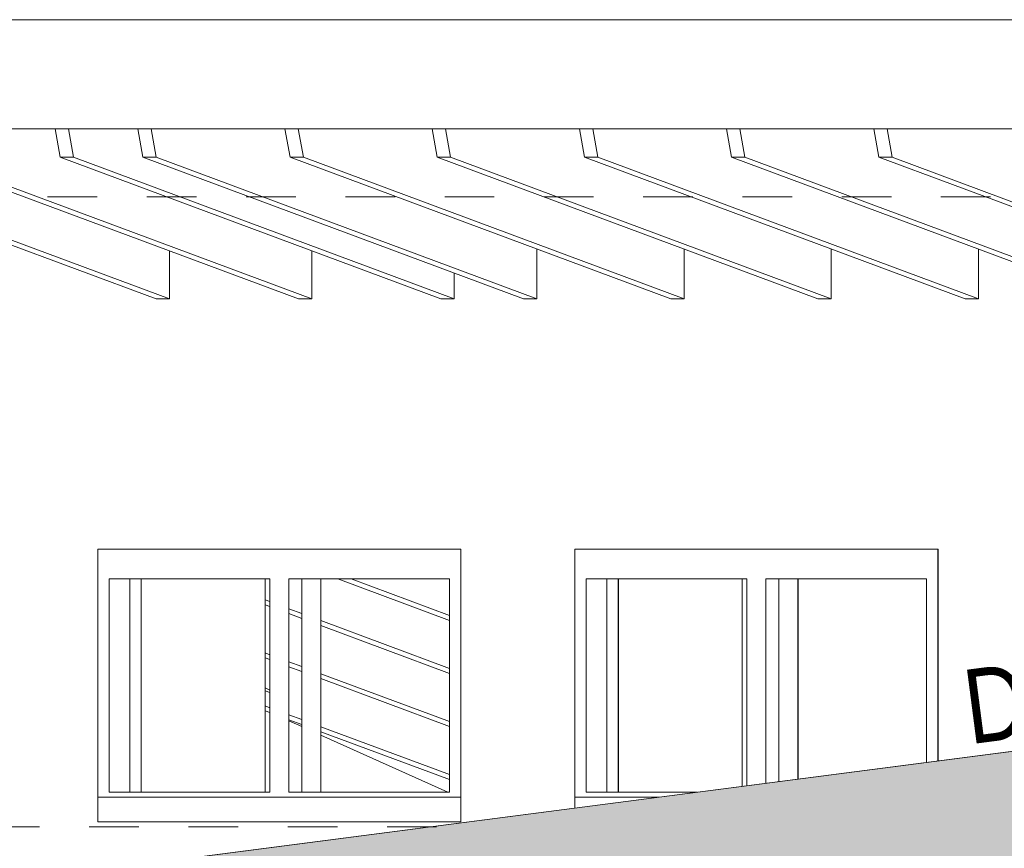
# Model space of a CAD drawing. Header units: metres. Extents: x 0 to 334, y 0 to 60.
# Tile 35 of 72: x 86.21 to 88.19, y 17.82 to 19.49. Entities that reach past the tile are written whole.
import ezdxf

# ---------------------------------------------------------------- set-up
doc = ezdxf.new("R2010")
doc.units = ezdxf.units.M
doc.header["$MEASUREMENT"] = 0
doc.linetypes.add('Strichlinie_ eng', pattern=[0.115, 0.075, -0.04])
for name, color, linetype in [('00 Linien_Kreise_Splines', 7, 'Continuous'), ('10 Wand außen', 7, 'Continuous'), ('25 Dachsparren', 7, 'Continuous'), ('30 Dach', 7, 'Continuous'), ('Neubau_00 Schraffuren', 7, 'Continuous'), ('Neubau_24 Dachhaut', 7, 'Continuous'), ('Neubau_90 Allgemein Beschriftung', 7, 'Continuous')]:
    doc.layers.add(name, color=color, linetype=linetype)
doc.styles.add('ERSTELLTER_STIL_1', font='ARIALN.TTF')

msp = doc.modelspace()

# ---------------------------------------------------------------- hatches: boundary and pattern name
at = {"layer": 'Neubau_00 Schraffuren', "linetype": 'Continuous', "lineweight": 0, "true_color": 0x00101f}
h = msp.add_hatch(color=168, dxfattribs=at)
h.paths.add_polyline_path([(81.0148, 12.7807), (81.0148, 17.0791), (90.8266, 18.353), (94.1277, 18.353), (84.3159, 17.0791), (84.3159, 12.7807)])
h.paths.add_polyline_path([(81.3095, 13.3842), (81.7884, 13.3842), (81.7884, 15.9307), (81.3095, 15.9307)], flags=0)
h.paths.add_polyline_path([(81.9314, 13.3842), (81.9314, 15.9307), (82.4103, 15.9307), (82.4103, 13.3842)], flags=0)
h.paths.add_polyline_path([(82.5532, 13.3842), (83.0321, 13.3842), (83.0321, 15.9307), (82.5532, 15.9307)], flags=0)
h.paths.add_polyline_path([(83.654, 13.3842), (83.654, 15.9307), (83.1751, 15.9307), (83.1751, 13.3842)], flags=0)

# ---------------------------------------------------------------- linework, layer by layer
at = {"layer": '00 Linien_Kreise_Splines', "color": 251, "linetype": 'Strichlinie_ eng', "lineweight": 18, "true_color": 0x5f5f5f}
for p, q in [((93.9652, 19.1307), (59.8089, 19.1307)), ((87.049, 17.8607), (59.6848, 17.8607))]:
    msp.add_line(p, q, dxfattribs=at)
at = {"layer": '10 Wand außen', "color": 7, "linetype": 'Continuous', "lineweight": 13}
for p, q in [((86.5104, 19.0222), (86.5104, 18.9252)), ((86.7974, 19.0222), (86.7974, 18.9252)), ((87.2509, 19.0257), (87.2509, 18.9252)), ((87.5475, 19.0257), (87.5475, 18.9252)), ((87.844, 19.0257), (87.844, 18.9252)), ((88.1406, 19.0257), (88.1406, 18.9252)), ((87.0844, 18.9772), (87.0844, 18.9252)), ((86.5104, 18.9252), (86.4836, 18.9252)), ((86.7974, 18.9252), (86.7706, 18.9252)), ((87.0844, 18.9252), (87.0576, 18.9252)), ((87.2509, 18.9252), (87.2241, 18.9252)), ((87.5475, 18.9252), (87.5207, 18.9252)), ((87.844, 18.9252), (87.8173, 18.9252)), ((88.1406, 18.9252), (88.1138, 18.9252)), ((86.3661, 18.4207), (87.0978, 18.4207)), ((86.3661, 17.8707), (86.3661, 18.4207)), ((87.0978, 18.4207), (87.0978, 17.9207)), ((87.0979, 18.4207), (87.0978, 18.4207)), ((87.0979, 18.4207), (87.0979, 17.8707)), ((87.3274, 18.4207), (88.0591, 18.4207)), ((87.3274, 17.8987), (87.3274, 18.4207)), ((88.0591, 18.4207), (88.0591, 17.9937)), ((88.0592, 18.4207), (88.0591, 18.4207)), ((88.0592, 18.4207), (88.0592, 18.4206)), ((88.0592, 18.4206), (88.0592, 17.9937)), ((86.3891, 18.3607), (86.3891, 17.9307)), ((86.7128, 18.3607), (86.3891, 18.3607)), ((86.3892, 18.3607), (86.3892, 17.9307)), ((86.4307, 17.9307), (86.4307, 18.3607)), ((86.4537, 18.3607), (86.4537, 17.9307)), ((86.4538, 18.3607), (86.4538, 17.9307)), ((86.7033, 18.3607), (86.7033, 17.9307)), ((86.7128, 17.9307), (86.7128, 18.3607)), ((86.7511, 18.3607), (86.7511, 17.9307)), ((87.0749, 18.3607), (86.7511, 18.3607)), ((86.7511, 18.3607), (86.7512, 18.3607)), ((86.7512, 18.3607), (86.7512, 17.9307)), ((86.7774, 17.9307), (86.7774, 18.3607)), ((86.8157, 18.3607), (86.8157, 17.9307)), ((86.8158, 18.3607), (86.8158, 17.9307)), ((87.0749, 17.9307), (87.0749, 18.3607)), ((87.3504, 18.3607), (87.3504, 17.9307)), ((87.6741, 18.3607), (87.3504, 18.3607)), ((87.3505, 18.3607), (87.3505, 17.9307)), ((87.392, 17.9307), (87.392, 18.3607)), ((87.415, 18.3607), (87.415, 17.9307)), ((87.4151, 18.3607), (87.4151, 17.9307)), ((87.6646, 18.3607), (87.6646, 17.9425)), ((87.6741, 17.9437), (87.6741, 18.3607)), ((87.7124, 18.3607), (87.7124, 17.9487)), ((88.0362, 18.3607), (87.7124, 18.3607)), ((87.7124, 18.3607), (87.7125, 18.3607)), ((87.7125, 18.3607), (87.7125, 17.9487)), ((87.7387, 17.9521), (87.7387, 18.3607)), ((87.777, 18.3607), (87.777, 17.9571)), ((87.7771, 18.3607), (87.7771, 17.9571)), ((88.0362, 17.9907), (88.0362, 18.3607)), ((86.3891, 17.9307), (86.7128, 17.9307)), ((86.7511, 17.9307), (87.0749, 17.9307)), ((86.7511, 17.9307), (86.7512, 17.9307)), ((87.3504, 17.9307), (87.5736, 17.9307)), ((87.0979, 17.8707), (87.0978, 17.8707))]:
    msp.add_line(p, q, dxfattribs=at)
at = {"layer": '10 Wand außen', "color": 7, "linetype": 'Continuous', "lineweight": 9}
for p, q in [((86.366, 17.8707), (86.366, 17.9207)), ((86.366, 17.9207), (86.3661, 17.9207)), ((86.3661, 17.9207), (87.0977, 17.9207)), ((87.0977, 17.9207), (87.0977, 17.8707)), ((87.0978, 17.9207), (87.0977, 17.9207)), ((87.0978, 17.9207), (87.0978, 17.8707)), ((87.3273, 17.8987), (87.3273, 17.9207)), ((87.3273, 17.9207), (87.3274, 17.9207)), ((87.3274, 17.9207), (87.4965, 17.9207)), ((87.0977, 17.8707), (86.366, 17.8707)), ((87.0978, 17.8707), (87.0977, 17.8707))]:
    msp.add_line(p, q, dxfattribs=at)
at = {"layer": '25 Dachsparren', "color": 253, "linetype": 'Continuous', "lineweight": 13, "true_color": 0x9f9f9f}
for p, q in [((86.2907, 19.211), (86.2804, 19.2682)), ((86.3072, 19.2682), (86.3174, 19.211)), ((86.4571, 19.211), (86.4468, 19.2682)), ((86.4736, 19.2682), (86.4839, 19.211)), ((86.7537, 19.211), (86.7434, 19.2682)), ((86.7702, 19.2682), (86.7805, 19.211)), ((87.0503, 19.211), (87.04, 19.2682)), ((87.0668, 19.2682), (87.0771, 19.211)), ((87.3469, 19.211), (87.3366, 19.2682)), ((87.3634, 19.2682), (87.3736, 19.211)), ((87.6434, 19.211), (87.6332, 19.2682)), ((87.66, 19.2682), (87.6702, 19.211)), ((87.94, 19.211), (87.9297, 19.2682)), ((87.9565, 19.2682), (87.9668, 19.211)), ((85.7166, 19.211), (86.4836, 18.9252)), ((85.7434, 19.211), (86.5104, 18.9252)), ((86.0036, 19.211), (86.7706, 18.9252)), ((86.0304, 19.211), (86.7974, 18.9252)), ((86.2907, 19.211), (87.0576, 18.9252)), ((86.3174, 19.211), (86.2907, 19.211)), ((86.3174, 19.211), (87.0844, 18.9252)), ((86.4571, 19.211), (87.2241, 18.9252)), ((86.4839, 19.211), (86.4571, 19.211)), ((86.4839, 19.211), (87.2509, 18.9252)), ((86.7537, 19.211), (87.5207, 18.9252)), ((86.7805, 19.211), (86.7537, 19.211)), ((86.7805, 19.211), (87.5475, 18.9252)), ((87.0503, 19.211), (87.8173, 18.9252)), ((87.0771, 19.211), (87.0503, 19.211)), ((87.0771, 19.211), (87.844, 18.9252)), ((87.3469, 19.211), (88.1138, 18.9252)), ((87.3736, 19.211), (87.3469, 19.211)), ((87.3736, 19.211), (88.1406, 18.9252)), ((87.6434, 19.211), (88.4104, 18.9252)), ((87.6702, 19.211), (87.6434, 19.211)), ((87.6702, 19.211), (88.4372, 18.9252)), ((87.94, 19.211), (88.707, 18.9252)), ((87.9668, 19.211), (87.94, 19.211)), ((87.9668, 19.211), (88.7338, 18.9252)), ((86.8502, 18.3607), (87.0749, 18.2769)), ((86.877, 18.3607), (87.0749, 18.2869)), ((86.7033, 18.3184), (86.7128, 18.3149)), ((86.7033, 18.3084), (86.7128, 18.3049)), ((86.7512, 18.3006), (86.7774, 18.2908)), ((86.7512, 18.2906), (86.7774, 18.2808)), ((86.8158, 18.2765), (87.0749, 18.18)), ((86.8158, 18.2665), (87.0749, 18.17)), ((86.7033, 18.2115), (86.7128, 18.2079)), ((86.7033, 18.2015), (86.7128, 18.1979)), ((86.7512, 18.1936), (86.7774, 18.1838)), ((86.7512, 18.1836), (86.7774, 18.1739)), ((86.8158, 18.1695), (87.0749, 18.073)), ((86.8158, 18.1596), (87.0749, 18.063)), ((86.7033, 18.1409), (86.7128, 18.1366)), ((86.7128, 18.1317), (86.7033, 18.1348)), ((86.7033, 18.1045), (86.7128, 18.1009)), ((86.7033, 18.0945), (86.7128, 18.091)), ((86.7512, 18.0866), (86.7774, 18.0769)), ((86.7512, 18.0767), (86.7774, 18.0669)), ((86.7512, 18.0748), (86.7774, 18.063)), ((86.8158, 18.0626), (87.0749, 17.966)), ((86.8158, 18.0526), (87.0749, 17.956)), ((86.8158, 18.0458), (87.0716, 17.9307))]:
    msp.add_line(p, q, dxfattribs=at)
at = {"layer": '30 Dach', "color": 7, "linetype": 'Continuous', "lineweight": 9}
for p, q in [((84.0866, 19.4882), (92.8225, 19.4882)), ((84.0866, 19.2682), (92.8225, 19.2682))]:
    msp.add_line(p, q, dxfattribs=at)
at = {"layer": 'Neubau_00 Schraffuren', "color": 7, "linetype": 'Continuous', "lineweight": 9, "flags": 128}
msp.add_lwpolyline([(81.0148, 12.7807), (81.0148, 17.0791), (90.8266, 18.353), (94.1277, 18.353), (84.3159, 17.0791), (84.3159, 12.7807)], close=True, dxfattribs=at)
at = {"layer": 'Neubau_24 Dachhaut', "color": 7, "linetype": 'Continuous', "lineweight": 9}
msp.add_line((90.8266, 18.353), (81.0148, 17.0791), dxfattribs=at)

# ---------------------------------------------------------------- texts
at = {"layer": 'Neubau_90 Allgemein Beschriftung', "color": 7, "linetype": 'Continuous', "lineweight": 9, "insert": (88.1037, 18.1758), "char_height": 0.15, "attachment_point": 1, "rotation": 7.3981, "style": 'ERSTELLTER_STIL_1'}
msp.add_mtext('\\A1;{\\pql;\\fArial Narrow|b0|i0|c0|p0;\\W1.000000;DN \\fArial Narrow|b0|i0|c0|p0;\\W1.000000;8°}', dxfattribs=at)

doc.saveas('drawing.dxf')
